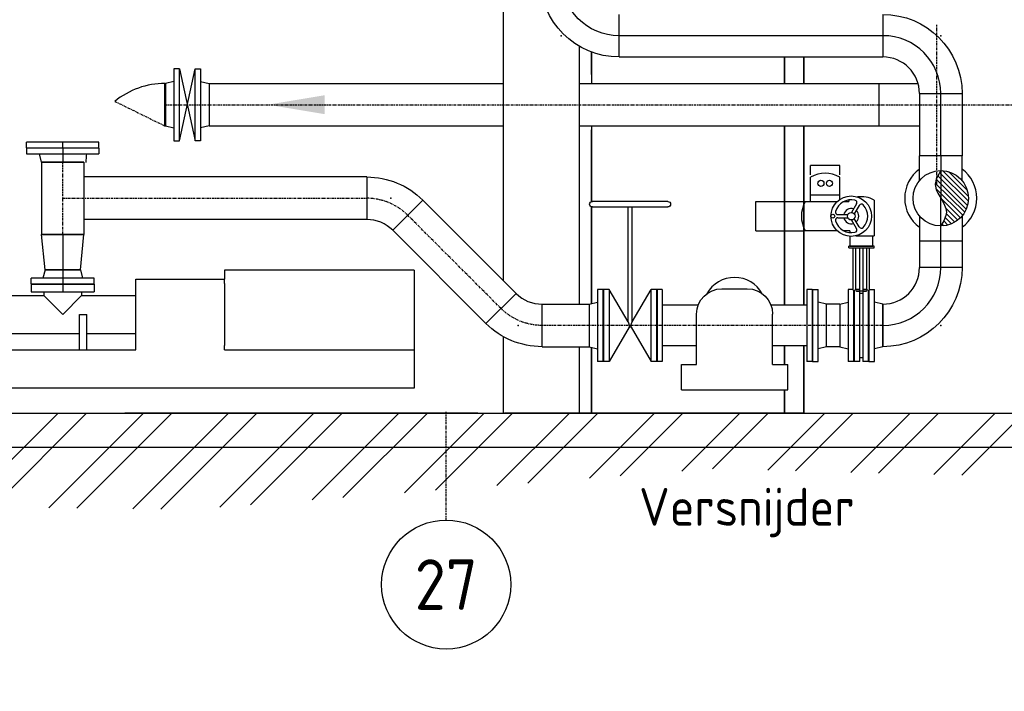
# Model space of a CAD drawing. Header units: metres. Extents: x -82085 to 58758, y -66901 to 95305.
# Tile 76 of 135: x 37606 to 41498, y -39758 to -37102. Entities that reach past the tile are written whole.
import ezdxf
from ezdxf.enums import TextEntityAlignment as Align

# ---------------------------------------------------------------- set-up
doc = ezdxf.new("R2010")
doc.units = ezdxf.units.M
doc.header["$MEASUREMENT"] = 0
doc.header["$PDSIZE"] = -1
doc.linetypes.add('CENTER-LN', pattern=[19, 10, -3, 3, -3])
doc.linetypes.add('HIDDEN', pattern=[0.375, 0.25, -0.125])
doc.layers.get('0').update_dxf_attribs({"linetype": 'CONTINUOUS'})
for name, color, linetype in [('3', 3, 'CONTINUOUS'), ('ARCERING', 10, 'CONTINUOUS'), ('CL', 1, 'CENTER-LN'), ('CONST', 7, 'CONTINUOUS'), ('Front View-Iv-Bestaand', 253, 'CONTINUOUS'), ('Front View-Iv-Lines 018', 1, 'CONTINUOUS'), ('Front View-Iv-Lines 025', 3, 'CONTINUOUS'), ('GEBOUW', 7, 'CONTINUOUS'), ('TEXT2', 7, 'CONTINUOUS')]:
    doc.layers.add(name, color=color, linetype=linetype)
doc.styles.add('ROMANS', font='iso.shx')
picture_1 = doc.add_image_def('image1.tif', size_in_pixel=(3464, 3760))

# ---------------------------------------------------------------- blocks, each defined once
blk = doc.blocks.new('*X455')
at = {"color": 0}
for p, q in [((44737.6, 53493.4, 3239), (45107.4, 53863.2, 3239)), ((44848.5, 53492, 3239), (45219.7, 53863.2, 3239)), ((45070.3, 53489.2, 3239), (45444.2, 53863.2, 3239)), ((45181.1, 53487.9, 3239), (45556.4, 53863.2, 3239)), ((45402.9, 53485.1, 3239), (45780.9, 53863.2, 3239)), ((45513.8, 53483.8, 3239), (45893.2, 53863.2, 3239)), ((45746.3, 53491.8, 3239), (46117.7, 53863.2, 3239)), ((45868, 53501.3, 3239), (46229.9, 53863.2, 3239)), ((46111.5, 53520.2, 3239), (46454.5, 53863.2, 3239)), ((46233.3, 53529.7, 3239), (46566.7, 53863.2, 3239)), ((46476.8, 53548.7, 3239), (46791.2, 53863.2, 3239)), ((46598.5, 53558.2, 3239), (46903.5, 53863.2, 3239)), ((46842, 53577.2, 3239), (47128, 53863.2, 3239)), ((46963.8, 53586.7, 3239), (47240.2, 53863.2, 3239)), ((47207.2, 53605.7, 3239), (47464.7, 53863.2, 3239)), ((47329, 53615.2, 3239), (47577, 53863.2, 3239)), ((47572.5, 53634.1, 3239), (47801.5, 53863.2, 3239)), ((47693.7, 53643.2, 3239), (47913.7, 53863.2, 3239)), ((47912.6, 53637.5, 3239), (48138.2, 53863.2, 3239)), ((48022.1, 53634.7, 3239), (48250.5, 53863.2, 3239)), ((48241, 53629.1, 3239), (48475, 53863.2, 3239)), ((48350.4, 53626.3, 3239), (48587.3, 53863.2, 3239)), ((48569.3, 53620.7, 3239), (48811.8, 53863.2, 3239)), ((48678.8, 53617.9, 3239), (48924, 53863.2, 3239))]:
    blk.add_line(p, q, dxfattribs=at)
blk = doc.blocks.new('*U458')
at = {"layer": 'Front View-Iv-Bestaand', "color": 0, "linetype": 'ByBlock', "lineweight": -2}
blk.add_line((1855.5, 0, 1100), (710.4, 0, 1100), dxfattribs=at)
blk = doc.blocks.new('*U459')
at = {"layer": 'Front View-Iv-Bestaand', "color": 0, "linetype": 'ByBlock', "lineweight": -2}
blk.add_line((2105.5, 0, 1100), (1855.5, 0, 1100), dxfattribs=at)
blk = doc.blocks.new('*U460')
at = {"layer": 'Front View-Iv-Bestaand', "color": 0, "linetype": 'ByBlock', "lineweight": -2}
blk.add_line((2510.4, 0, 1100), (2210.4, 0, 1100), dxfattribs=at)
blk = doc.blocks.new('*U461')
at = {"layer": 'Front View-Iv-Lines 025', "color": 0, "linetype": 'ByBlock', "lineweight": -2}
for p, q in [((2602.4, 0, 1338), (2600.4, 0, 1338)), ((2602.4, 0, 1556), (2600.4, 0, 1556))]:
    blk.add_line(p, q, dxfattribs=at)
blk = doc.blocks.new('*U462')
at = {"layer": 'Front View-Iv-Lines 025', "color": 0, "linetype": 'ByBlock', "lineweight": -2}
for p, q in [((3426.4, 0, 1556), (3428.4, 0, 1556)), ((3426.4, 0, 1338), (3428.4, 0, 1338))]:
    blk.add_line(p, q, dxfattribs=at)
blk = doc.blocks.new('*U463')
at = {"layer": 'Front View-Iv-Lines 018'}
blk.add_line((3935.4, 0, 1676), (3935.4, 0, 1782), dxfattribs=at)
at = {"layer": 'Front View-Iv-Lines 025', "color": 0, "linetype": 'ByBlock', "lineweight": -2}
for p, q in [((4019.6, 0, 1676), (3851.3, 0, 1676)), ((3851.3, 0, 1782), (4019.6, 0, 1782)), ((3851.3, 0, 1782), (3851.3, 0, 1676)), ((4019.6, 0, 1782), (4019.6, 0, 1676))]:
    blk.add_line(p, q, dxfattribs=at)
blk = doc.blocks.new('Pomp')
at = {"color": 0, "extrusion": (2.44929e-16, 1, 0)}
for p, q in [((1673, 175), (1673, 140)), ((2423, 175), (1673, 175)), ((2423, 175), (2423, -140)), ((0, -125), (0, 125)), ((0, 125), (30, 125)), ((30, -125), (30, 125)), ((909, 120), (1159, 120)), ((909, 120), (909, 90)), ((1159, 120), (1159, 90)), ((1323, -140), (1323, 140)), ((1323, 140), (1673, 140)), ((1673, 122.5), (1673, 140)), ((1673, 122.5), (1673, -122.5)), ((909, 90), (1159, 90)), ((959, 90), (959, 75)), ((1109, 90), (1109, 75)), ((30, 75), (959, 75)), ((959, 75), (1034, 0)), ((1034, 0), (1109, 75)), ((1109, 75), (1323, 75)), ((100, -140), (100, 0)), ((100, 0), (130, 0)), ((130, -140), (130, 0)), ((1100, 0), (1130, 0)), ((1100, -140), (1100, 0)), ((1130, -140), (1130, 0)), ((30, -75), (100, -75)), ((130, -75), (1100, -75)), ((1130, -75), (1323, -75)), ((0, -125), (30, -125)), ((0, -140), (1323, -140)), ((0, -290), (0, -140)), ((1673, -140), (1673, -122.5)), ((1673, -140), (2425, -140)), ((2425, -290), (2425, -140)), ((0, -290), (2425, -290))]:
    blk.add_line(p, q, dxfattribs=at)
blk = doc.blocks.new('Versnijder')
at = {"color": 0, "linetype": 'ByBlock', "lineweight": -2, "extrusion": (2.44929e-16, 1, 0)}
for p, q in [((0, 142.5), (0, -142.5)), ((20, 142.5), (0, 142.5)), ((20, 142.5), (20, -142.5)), ((256, 145), (356, 145)), ((592, 142.5), (592, -142.5)), ((612, 142.5), (592, 142.5)), ((612, 142.5), (612, -142.5)), ((162.3, 80), (20, 80)), ((592, 80), (449.7, 80)), ((156, -155), (156, 45)), ((456, -155), (456, 45)), ((156, -80), (20, -80)), ((592, -80), (456, -80)), ((503, -80), (503, -155)), ((503, -155), (503, -80)), ((20, -142.5), (0, -142.5)), ((96, -155), (156, -155)), ((96, -255), (96, -155)), ((456, -155), (516, -155)), ((516, -255), (516, -155)), ((612, -142.5), (592, -142.5)), ((96, -255), (516, -255))]:
    blk.add_line(p, q, dxfattribs=at)
at = {"color": 0, "linetype": 'ByBlock', "lineweight": -2}
blk.add_arc((306, 65), 125, 28.9104, 151.0896, dxfattribs=at)
at = {"color": 0, "linetype": 'ByBlock', "lineweight": -2, "extrusion": (1.22465e-16, -2.99952e-32, -1)}
for centre, start, end in [((-256, 45), 0, 90), ((-356, 45), 90, 180)]:
    blk.add_arc(centre, 100, start, end, dxfattribs=at)
blk = doc.blocks.new('AUMA')
at = {"color": 1, "linetype": 'HIDDEN'}
for p, q in [((-85.5, 318), (-200.5, 318)), ((-200.5, 281.7), (-200.5, 318)), ((-85.5, 281.7), (-85.5, 318)), ((-417, 60.5), (-417, 175.5)), ((-417, 175.5), (-230.7, 175.5)), ((-417, 60.5), (-230.7, 60.5))]:
    blk.add_line(p, q, dxfattribs=at)
for p, q in [((-200.5, 175.5), (-200.5, 272.6)), ((-85.5, 183.8), (-85.5, 272.6)), ((-85.5, 200.5), (-200.5, 200.5)), ((-221.6, 175.5), (-95.6, 175.5)), ((-70.3, 175.5), (-50, 175.5)), ((-50, 181.6), (-50, 175.5)), ((-18.9, 166.6), (-38.3, 132.9)), ((-8.5, 160.6), (-27.9, 126.9)), ((50, 181.6), (50, 40)), ((-92.6, 124), (-53.7, 124)), ((-92.6, 112), (-53.7, 112)), ((-18.9, 69.4), (-38.3, 103.1)), ((-8.5, 75.4), (-27.9, 109.1)), ((-95.6, 60.5), (-221.6, 60.5)), ((-45, 60.5), (-70.3, 60.5)), ((-45, 60.5), (-45, 53.2)), ((-22.2, 40), (50, 40)), ((45, 0), (45, 40)), ((-45, 38.2), (-45, 0)), ((-45, 0), (45, 0))]:
    blk.add_line(p, q)
for centre, radius in [((-160, 248), 12), ((-126, 248), 12), ((-40, 118), 80), ((-112.5, 118), 7.5), ((-40, 118), 15)]:
    blk.add_circle(centre, radius)
for centre, radius, start, end in [((-143, 173), 115, 60, 120), ((0, 95), 100, 60, 98.4766), ((-122, 118), 115, 150, 210), ((-40, 118), 65, 76.9124, 163.0876), ((0, 95), 100, 119.0273, 120), ((-27.5, 171.6), 10, 330, 76.9124), ((0.2, 155.6), 10, 43.0876, 150), ((-40, 118), 65, 316.9124, 43.0876), ((-92.6, 134), 10, 163.0876, 270), ((-40, 118), 30, 71.537, 168.463), ((-40, 118), 30, 311.537, 48.463), ((-92.6, 102), 10, 90, 196.9124), ((-40, 118), 65, 196.9124, 283.0876), ((-40, 118), 30, 191.537, 288.463), ((-27.5, 64.4), 10, 283.0876, 30), ((0.2, 80.4), 10, 210, 316.9124)]:
    blk.add_arc(centre, radius, start, end)

msp = doc.modelspace()

# ---------------------------------------------------------------- linework, layer by layer
at = {"layer": '3', "extrusion": (2.44929e-16, 1, 0)}
for p, q in [((39975.68034, -37248.9911, 3238.98623), (39975.68034, -37080.6911, 3238.98623)), ((39975.68034, -37248.9911, 3238.98623), (39975.68034, -37080.6911, 3238.98623)), ((41017.68034, -37080.6911, 3238.98623), (41017.68034, -37248.9911, 3238.98623)), ((41017.68034, -37080.6911, 3238.98623), (41017.68034, -37248.9911, 3238.98623)), ((39975.68034, -37248.9911, 3238.98623), (41017.68034, -37248.9911, 3238.98623)), ((41162.53034, -37393.8411, 3238.98623), (41330.83034, -37393.8411, 3238.98623)), ((41162.53034, -37393.8411, 3238.98623), (41330.83034, -37393.8411, 3238.98623)), ((41162.53034, -37393.8411, 3238.98623), (41162.53034, -37639.8411, 3238.98623)), ((41330.83034, -37393.8411, 3238.98623), (41330.83034, -37639.8411, 3238.98623)), ((37918.2588, -37585.8411, 3238.98623), (37633.2588, -37585.8411, 3238.98623)), ((37633.2588, -37607.8411, 3238.98623), (37633.2588, -37585.8411, 3238.98623)), ((37918.2588, -37607.8411, 3238.98623), (37918.2588, -37585.8411, 3238.98623)), ((37633.2588, -37607.8411, 3238.98623), (37918.2588, -37607.8411, 3238.98623)), ((37775.7588, -37609.8411, 3238.98623), (37633.2588, -37609.8411, 3238.98623)), ((37633.2588, -37609.8411, 3238.98623), (37633.2588, -37631.8411, 3238.98623)), ((37633.2588, -37631.8411, 3238.98623), (37775.7588, -37631.8411, 3238.98623)), ((37666.7588, -37607.8411, 3238.98623), (37666.7588, -37609.8411, 3238.98623)), ((37691.6088, -37664.8411, 3238.98623), (37683.7588, -37631.8411, 3238.98623)), ((37918.2588, -37609.8411, 3238.98623), (37775.7588, -37609.8411, 3238.98623)), ((37775.7588, -37631.8411, 3238.98623), (37918.2588, -37631.8411, 3238.98623)), ((37918.2588, -37609.8411, 3238.98623), (37918.2588, -37631.8411, 3238.98623)), ((37691.6088, -37664.8411, 3238.98623), (37775.7588, -37664.8411, 3238.98623)), ((37859.9088, -37664.8411, 3238.98623), (37691.6088, -37664.8411, 3238.98623)), ((37691.6088, -37664.8411, 3238.98623), (37691.6088, -37950.8411, 3238.98623)), ((37775.7588, -37664.8411, 3238.98623), (37859.9088, -37664.8411, 3238.98623)), ((37859.9088, -37664.8411, 3238.98623), (37859.9088, -37950.8411, 3238.98623)), ((41330.83034, -37639.8411, 3238.98623), (41162.53034, -37639.8411, 3238.98623)), ((41246.68034, -37639.8411, 3238.98623), (41162.53034, -37639.8411, 3238.98623)), ((41162.53034, -37737.69853, 3238.98623), (41162.53034, -37639.8411, 3238.98623)), ((41330.83034, -37639.8411, 3238.98623), (41246.68034, -37639.8411, 3238.98623)), ((41330.83034, -37737.69853, 3238.98623), (41330.83034, -37639.8411, 3238.98623)), ((38977.68999, -37723.6911, 3238.98623), (37859.9088, -37723.6911, 3238.98623)), ((38977.68999, -37723.6911, 3238.98623), (38977.68999, -37891.9911, 3238.98623)), ((38977.68999, -37723.6911, 3238.98623), (38977.68999, -37891.9911, 3238.98623)), ((39080.1144, -37934.41668, 3238.98623), (39199.12047, -37815.41061, 3238.98623)), ((39080.1144, -37934.41668, 3238.98623), (39199.12047, -37815.41061, 3238.98623)), ((39199.12047, -37815.41061, 3238.98623), (39567.97538, -38184.26551, 3238.98623)), ((40168.0135, -37820.8411, 3238.98623), (39869.34683, -37820.8411, 3238.98623)), ((39869.34683, -37842.17443, 3238.98623), (40168.0135, -37842.17443, 3238.98623)), ((40010.68016, -38297.10616, 3238.98623), (40010.68016, -37842.17443, 3238.98623)), ((40026.68016, -38297.10616, 3238.98623), (40026.68016, -37842.17443, 3238.98623)), ((38977.68999, -37891.9911, 3238.98623), (37859.9088, -37891.9911, 3238.98623)), ((41162.53034, -37877.98367, 3238.98623), (41162.53034, -37975.8411, 3238.98623)), ((41330.83034, -37877.98367, 3238.98623), (41330.83034, -37975.8411, 3238.98623)), ((39080.1144, -37934.41668, 3238.98623), (39448.96931, -38303.27159, 3238.98623)), ((37775.7588, -37950.8411, 3238.98623), (37691.6088, -37950.8411, 3238.98623)), ((37705.9088, -38090.8411, 3238.98623), (37691.6088, -37950.8411, 3238.98623)), ((37691.6088, -37950.8411, 3238.98623), (37859.9088, -37950.8411, 3238.98623)), ((37845.6088, -38090.8411, 3238.98623), (37859.9088, -37950.8411, 3238.98623)), ((41162.53034, -37975.8411, 3238.98623), (41330.83034, -37975.8411, 3238.98623)), ((40982.68034, -37996.7161, 3238.98623), (40882.68034, -37996.7161, 3238.98623)), ((40882.68034, -38003.38276, 3238.98623), (40882.68034, -37996.7161, 3238.98623)), ((40882.68034, -38003.38276, 3238.98623), (40982.68034, -38003.38276, 3238.98623)), ((40900.57458, -38170.94282, 3238.98623), (40900.57458, -38003.38276, 3238.98623)), ((40910.57458, -38170.94282, 3238.98623), (40910.57458, -38003.38276, 3238.98623)), ((40926.01367, -38168.3411, 3238.98623), (40926.01367, -38003.38276, 3238.98623)), ((40939.347, -38168.3411, 3238.98623), (40939.347, -38003.38276, 3238.98623)), ((40954.7861, -38170.94282, 3238.98623), (40954.7861, -38003.38276, 3238.98623)), ((40964.7861, -38170.94282, 3238.98623), (40964.7861, -38003.38276, 3238.98623)), ((40982.68034, -38003.38276, 3238.98623), (40982.68034, -37996.7161, 3238.98623)), ((37705.9088, -38090.8411, 3238.98623), (37697.7588, -38123.8411, 3238.98623)), ((37775.7588, -38090.8411, 3238.98623), (37705.9088, -38090.8411, 3238.98623)), ((37705.9088, -38090.8411, 3238.98623), (37775.7588, -38090.8411, 3238.98623)), ((37845.6088, -38090.8411, 3238.98623), (37775.7588, -38090.8411, 3238.98623)), ((37775.7588, -38090.8411, 3238.98623), (37845.6088, -38090.8411, 3238.98623)), ((37845.6088, -38090.8411, 3238.98623), (37853.7588, -38123.8411, 3238.98623)), ((37775.7588, -38123.8411, 3238.98623), (37650.7588, -38123.8411, 3238.98623)), ((37650.7588, -38145.8411, 3238.98623), (37650.7588, -38123.8411, 3238.98623)), ((37900.7588, -38123.8411, 3238.98623), (37775.7588, -38123.8411, 3238.98623)), ((37900.7588, -38145.8411, 3238.98623), (37900.7588, -38123.8411, 3238.98623)), ((37650.7588, -38145.8411, 3238.98623), (37775.7588, -38145.8411, 3238.98623)), ((37679.7588, -38147.8411, 3238.98623), (37679.7588, -38145.8411, 3238.98623)), ((37775.7588, -38145.8411, 3238.98623), (37900.7588, -38145.8411, 3238.98623)), ((37871.7588, -38147.8411, 3238.98623), (37871.7588, -38145.8411, 3238.98623)), ((39889.68016, -38168.3411, 3238.98623), (39889.68016, -38453.3411, 3238.98623)), ((39911.68016, -38168.3411, 3238.98623), (39889.68016, -38168.3411, 3238.98623)), ((39911.68016, -38453.3411, 3238.98623), (39911.68016, -38168.3411, 3238.98623)), ((39913.68016, -38168.3411, 3238.98623), (39913.68016, -38453.3411, 3238.98623)), ((39935.68016, -38168.3411, 3238.98623), (39913.68016, -38168.3411, 3238.98623)), ((39935.68016, -38168.3411, 3238.98623), (39935.68016, -38453.3411, 3238.98623)), ((40010.68016, -38297.10616, 3238.98623), (39935.68016, -38168.3411, 3238.98623)), ((40026.68016, -38297.10616, 3238.98623), (40101.68016, -38168.3411, 3238.98623)), ((40101.68016, -38453.3411, 3238.98623), (40101.68016, -38168.3411, 3238.98623)), ((40123.68016, -38168.3411, 3238.98623), (40101.68016, -38168.3411, 3238.98623)), ((40123.68016, -38453.3411, 3238.98623), (40123.68016, -38168.3411, 3238.98623)), ((40739.68016, -38168.3411, 3238.98623), (40739.68016, -38453.3411, 3238.98623)), ((40739.68016, -38168.3411, 3238.98623), (40761.68016, -38168.3411, 3238.98623)), ((40761.68016, -38453.3411, 3238.98623), (40761.68016, -38168.3411, 3238.98623)), ((40880.68034, -38168.3411, 3238.98623), (40880.68034, -38453.3411, 3238.98623)), ((40900.57458, -38168.3411, 3238.98623), (40880.68034, -38168.3411, 3238.98623)), ((40902.68034, -38453.3411, 3238.98623), (40902.68034, -38171.79479, 3238.98623)), ((40904.68034, -38175.92443, 3238.98623), (40902.68034, -38175.92443, 3238.98623)), ((40904.68034, -38171.98635, 3238.98623), (40904.68034, -38453.3411, 3238.98623)), ((40926.01367, -38168.3411, 3238.98623), (40910.57458, -38168.3411, 3238.98623)), ((40952.58654, -38175.92443, 3238.98623), (40912.77413, -38175.92443, 3238.98623)), ((40926.68034, -38175.92443, 3238.98623), (40926.68034, -38168.37073, 3238.98623)), ((40926.68034, -38453.3411, 3238.98623), (40926.68034, -38177.26621, 3238.98623)), ((40938.68034, -38168.37073, 3238.98623), (40938.68034, -38175.92443, 3238.98623)), ((40938.68034, -38177.26621, 3238.98623), (40938.68034, -38453.3411, 3238.98623)), ((40954.7861, -38168.3411, 3238.98623), (40939.347, -38168.3411, 3238.98623)), ((40960.68034, -38453.3411, 3238.98623), (40960.68034, -38171.98635, 3238.98623)), ((40962.68034, -38175.92443, 3238.98623), (40960.68034, -38175.92443, 3238.98623)), ((40962.68034, -38171.79479, 3238.98623), (40962.68034, -38453.3411, 3238.98623)), ((40964.7861, -38168.3411, 3238.98623), (40984.68034, -38168.3411, 3238.98623)), ((40984.68034, -38453.3411, 3238.98623), (40984.68034, -38168.3411, 3238.98623)), ((39567.97538, -38184.26551, 3238.98623), (39448.96931, -38303.27159, 3238.98623)), ((39567.97538, -38184.26551, 3238.98623), (39448.96931, -38303.27159, 3238.98623)), ((40123.68016, -38201.8411, 3238.98623), (40125.68016, -38201.8411, 3238.98623)), ((40902.68034, -38182.5911, 3238.98623), (40904.68034, -38182.5911, 3238.98623)), ((40902.68034, -38201.8411, 3238.98623), (40904.68034, -38201.8411, 3238.98623)), ((40926.68034, -38182.5911, 3238.98623), (40938.68034, -38182.5911, 3238.98623)), ((40960.68034, -38182.5911, 3238.98623), (40962.68034, -38182.5911, 3238.98623)), ((40960.68034, -38201.8411, 3238.98623), (40962.68034, -38201.8411, 3238.98623)), ((39670.3998, -38394.9911, 3238.98623), (39670.3998, -38226.6911, 3238.98623)), ((39670.3998, -38394.9911, 3238.98623), (39670.3998, -38226.6911, 3238.98623)), ((39670.3998, -38226.6911, 3238.98623), (39856.68016, -38226.6911, 3238.98623)), ((39856.68016, -38226.6911, 3238.98623), (39856.68016, -38394.9911, 3238.98623)), ((39856.68016, -38226.6911, 3238.98623), (39856.68016, -38394.9911, 3238.98623)), ((40794.68016, -38226.6911, 3238.98623), (40761.68016, -38218.8411, 3238.98623)), ((40794.68016, -38394.9911, 3238.98623), (40794.68016, -38226.6911, 3238.98623)), ((40794.68016, -38394.9911, 3238.98623), (40794.68016, -38226.6911, 3238.98623)), ((40847.68034, -38226.6911, 3238.98623), (40794.68016, -38226.6911, 3238.98623)), ((40847.68034, -38226.6911, 3238.98623), (40880.68034, -38218.8411, 3238.98623)), ((40847.68034, -38226.6911, 3238.98623), (40847.68034, -38394.9911, 3238.98623)), ((40847.68034, -38226.6911, 3238.98623), (40847.68034, -38394.9911, 3238.98623)), ((41017.68034, -38226.6911, 3238.98623), (40984.68034, -38218.8411, 3238.98623)), ((41017.68034, -38394.9911, 3238.98623), (41017.68034, -38226.6911, 3238.98623)), ((41017.68034, -38226.6911, 3238.98623), (41017.68034, -38394.9911, 3238.98623)), ((40014.65372, -38317.75397, 3238.98623), (39935.68016, -38453.3411, 3238.98623)), ((40014.65372, -38310.8411, 3238.98623), (40014.65372, -38317.75397, 3238.98623)), ((40014.65372, -38310.8411, 3238.98623), (40022.7066, -38310.8411, 3238.98623)), ((40022.7066, -38317.75397, 3238.98623), (40022.7066, -38310.8411, 3238.98623)), ((40022.7066, -38317.75397, 3238.98623), (40101.68016, -38453.3411, 3238.98623)), ((39670.3998, -38394.9911, 3238.98623), (39856.68016, -38394.9911, 3238.98623)), ((39856.68016, -38394.9911, 3238.98623), (39889.68016, -38402.8411, 3238.98623)), ((40794.68016, -38394.9911, 3238.98623), (40761.68016, -38402.8411, 3238.98623)), ((40847.68034, -38394.9911, 3238.98623), (40794.68016, -38394.9911, 3238.98623)), ((40847.68034, -38394.9911, 3238.98623), (40880.68034, -38402.8411, 3238.98623)), ((41017.68034, -38394.9911, 3238.98623), (40984.68034, -38402.8411, 3238.98623)), ((40123.68016, -38419.8411, 3238.98623), (40125.68016, -38419.8411, 3238.98623)), ((40902.68034, -38419.8411, 3238.98623), (40904.68034, -38419.8411, 3238.98623)), ((40938.68034, -38439.0911, 3238.98623), (40926.68034, -38439.0911, 3238.98623)), ((40960.68034, -38419.8411, 3238.98623), (40962.68034, -38419.8411, 3238.98623)), ((39911.68016, -38453.3411, 3238.98623), (39889.68016, -38453.3411, 3238.98623)), ((39935.68016, -38453.3411, 3238.98623), (39913.68016, -38453.3411, 3238.98623)), ((40123.68016, -38453.3411, 3238.98623), (40101.68016, -38453.3411, 3238.98623)), ((40739.68016, -38453.3411, 3238.98623), (40761.68016, -38453.3411, 3238.98623)), ((40902.68034, -38453.3411, 3238.98623), (40880.68034, -38453.3411, 3238.98623)), ((40926.68034, -38453.3411, 3238.98623), (40904.68034, -38453.3411, 3238.98623)), ((40960.68034, -38453.3411, 3238.98623), (40938.68034, -38453.3411, 3238.98623)), ((40962.68034, -38453.3411, 3238.98623), (40984.68034, -38453.3411, 3238.98623))]:
    msp.add_line(p, q, dxfattribs=at)
at = {"layer": '3'}
for p, q in [((38237.18034, -37580.3411, 3238.98623), (38299.18034, -37295.3411, 3238.98623)), ((38237.18034, -37295.3411, 3238.98623), (38299.18034, -37580.3411, 3238.98623)), ((38180.18034, -37353.6911, 3238.98623), (38182.18034, -37353.6911, 3238.98623)), ((38180.18034, -37521.9911, 3238.98623), (38180.18034, -37353.6911, 3238.98623)), ((38354.18034, -37353.6911, 3238.98623), (39516.6803, -37353.6911, 3238.98623)), ((39816.68016, -37353.6911, 3238.98623), (41156.85469, -37353.6911, 3238.98623)), ((41003.18034, -37521.9911, 3238.98623), (41003.18034, -37353.6911, 3238.98623)), ((38180.18034, -37521.9911, 3238.98623), (38182.18034, -37521.9911, 3238.98623)), ((38354.18034, -37521.9911, 3238.98623), (39516.6803, -37521.9911, 3238.98623)), ((39816.68016, -37521.9911, 3238.98623), (41162.53034, -37521.9911, 3238.98623))]:
    msp.add_line(p, q, dxfattribs=at)
at = {"layer": '3', "elevation": 3238.98623}
for points in [[(38237.18034, -37580.3411), (38237.18034, -37295.3411), (38215.18034, -37295.3411), (38215.18034, -37580.3411)], [(38299.18034, -37580.3411), (38299.18034, -37295.3411), (38321.18034, -37295.3411), (38321.18034, -37580.3411)]]:
    msp.add_lwpolyline(points, close=True, dxfattribs=at)
for points in [[(38215.18034, -37345.8411), (38182.18034, -37353.6911), (38182.18034, -37521.9911), (38215.18034, -37529.8411)], [(38321.18034, -37345.8411), (38354.18034, -37353.6911), (38354.18034, -37521.9911), (38321.18034, -37529.8411)]]:
    msp.add_lwpolyline(points, dxfattribs=at)
at = {"layer": '3'}
msp.add_circle((41246.68034, -37807.8411, 3238.98623), 109.55, dxfattribs=at)
at = {"layer": '3', "extrusion": (1.22465e-16, -2.99952e-32, -1)}
for centre, radius, start, end in [((-39975.68034, -36935.8411, -3238.98623), 313.15, 270, 0), ((-41017.68034, -37393.8411, -3238.98623), 313.15, 90, 180), ((-38977.68999, -38036.8411, -3238.98623), 313.15, 90, 135), ((-39869.34683, -37831.50776, -3238.98623), 10.66667, 270, 90), ((-40168.0135, -37831.50776, -3238.98623), 10.66667, 90, 270), ((-41017.68034, -38081.8411, -3238.98623), 313.15, 180, 270), ((-39670.3998, -38081.8411, -3238.98623), 313.15, 270, 315), ((-40018.68016, -38310.8411, -3238.98623), 8, 239.78107644, 300.21892356)]:
    msp.add_arc(centre, radius, start, end, dxfattribs=at)
at = {"layer": '3'}
for centre, radius, start, end in [((41017.68034, -37393.8411, 3238.98623), 144.85, 0, 90), ((38180.18034, -37666.3411, 3238.98623), 312.65, 90, 129.37664522), ((38180.18034, -37666.3411, 3238.98623), 312.65, 173.66467909, 180), ((41246.68034, -37807.8411, 3238.98623), 142.5, 126.19436607, 233.80563393), ((41246.68034, -37807.8411, 3238.98623), 142.5, 306.19436607, 53.80563393), ((38977.68999, -38036.8411, 3238.98623), 144.85, 45, 90), ((41017.68034, -38081.8411, 3238.98623), 144.85, 270, 0), ((39670.3998, -38081.8411, 3238.98623), 144.85, 225, 270)]:
    msp.add_arc(centre, radius, start, end, dxfattribs=at)
for points, knots in [([(40910.57458, -38170.94282, 3238.98623), (40910.57458, -38171.00387, 3238.98623), (40910.54432, -38171.06813, 3238.98623), (40910.41684, -38171.19835, 3238.98623), (40910.31965, -38171.26432, 3238.98623), (40910.06234, -38171.39299, 3238.98623), (40909.90203, -38171.4558, 3238.98623), (40909.53093, -38171.5736, 3238.98623), (40909.3201, -38171.62858, 3238.98623), (40908.87471, -38171.72586, 3238.98623), (40908.62584, -38171.77167, 3238.98623), (40908.08335, -38171.85327, 3238.98623), (40907.78974, -38171.88904, 3238.98623), (40907.17663, -38171.94687, 3238.98623), (40906.85662, -38171.96897, 3238.98623), (40906.21246, -38171.99802, 3238.98623), (40905.8883, -38172.00497, 3238.98623), (40905.28218, -38172.00497, 3238.98623), (40904.98072, -38171.99895, 3238.98623), (40904.68034, -38171.98635, 3238.98623)], [7.5933148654, 7.5933148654, 7.5933148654, 7.5933148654, 8.5561772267, 8.5561772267, 9.5190395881, 9.5190395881, 10.4819019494, 10.4819019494, 11.4447643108, 11.4447643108, 12.3859481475, 12.3859481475, 13.3271319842, 13.3271319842, 14.268315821, 14.268315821, 15.2094996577, 15.2094996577, 16.0866904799, 16.0866904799, 16.0866904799, 16.0866904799]), ([(40926.68034, -38177.26621, 3238.98623), (40926.45807, -38177.25623, 3238.98623), (40926.23556, -38177.24568, 3238.98623), (40924.88068, -38177.17807, 3238.98623), (40923.74387, -38177.1069, 3238.98623), (40921.47817, -38176.93642, 3238.98623), (40920.34929, -38176.8371, 3238.98623), (40918.11581, -38176.61315, 3238.98623), (40917.01064, -38176.48847, 3238.98623), (40914.85356, -38176.21972, 3238.98623), (40913.80113, -38176.07596, 3238.98623), (40912.77413, -38175.92443, 3238.98623)], [31.71533585, 31.71533585, 31.71533585, 31.71533585, 32.3516523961, 32.3516523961, 35.5868176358, 35.5868176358, 38.8219828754, 38.8219828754, 42.057148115, 42.057148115, 45.2481546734, 45.2481546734, 45.2481546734, 45.2481546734]), ([(40926.68034, -38168.37073, 3238.98623), (40926.6239, -38168.36835, 3238.98623), (40926.5708, -38168.36608, 3238.98623), (40926.35111, -38168.35659, 3238.98623), (40926.22247, -38168.35074, 3238.98623), (40926.05373, -38168.34299, 3238.98623), (40926.01367, -38168.3411, 3238.98623), (40926.01367, -38168.3411, 3238.98623)], [27.2618961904, 27.2618961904, 27.2618961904, 27.2618961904, 27.6280164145, 27.6280164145, 28.8838352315, 28.8838352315, 30.1396540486, 30.1396540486, 30.1396540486, 30.1396540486]), ([(40939.347, -38168.3411, 3238.98623), (40939.347, -38168.3411, 3238.98623), (40939.30694, -38168.34299, 3238.98623), (40939.1382, -38168.35074, 3238.98623), (40939.00956, -38168.35659, 3238.98623), (40938.78987, -38168.36608, 3238.98623), (40938.73678, -38168.36835, 3238.98623), (40938.68034, -38168.37073, 3238.98623)], [10.0465513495, 10.0465513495, 10.0465513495, 10.0465513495, 11.3023701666, 11.3023701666, 12.5581889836, 12.5581889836, 12.9243092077, 12.9243092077, 12.9243092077, 12.9243092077]), ([(40952.58654, -38175.92443, 3238.98623), (40951.55954, -38176.07596, 3238.98623), (40950.50711, -38176.21972, 3238.98623), (40948.35003, -38176.48847, 3238.98623), (40947.24487, -38176.61315, 3238.98623), (40945.01138, -38176.8371, 3238.98623), (40943.8825, -38176.93642, 3238.98623), (40941.61681, -38177.1069, 3238.98623), (40940.47999, -38177.17807, 3238.98623), (40939.12511, -38177.24568, 3238.98623), (40938.9026, -38177.25623, 3238.98623), (40938.68034, -38177.26621, 3238.98623)], [6.5144891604, 6.5144891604, 6.5144891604, 6.5144891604, 9.7054957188, 9.7054957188, 12.9406609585, 12.9406609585, 16.1758261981, 16.1758261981, 19.4109914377, 19.4109914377, 20.0473079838, 20.0473079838, 20.0473079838, 20.0473079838]), ([(40960.68034, -38171.98635, 3238.98623), (40960.37996, -38171.99895, 3238.98623), (40960.07849, -38172.00497, 3238.98623), (40959.47237, -38172.00497, 3238.98623), (40959.14822, -38171.99802, 3238.98623), (40958.50406, -38171.96897, 3238.98623), (40958.18404, -38171.94687, 3238.98623), (40957.57093, -38171.88904, 3238.98623), (40957.27732, -38171.85327, 3238.98623), (40956.73483, -38171.77167, 3238.98623), (40956.48596, -38171.72586, 3238.98623), (40956.04057, -38171.62858, 3238.98623), (40955.82975, -38171.5736, 3238.98623), (40955.45864, -38171.4558, 3238.98623), (40955.29833, -38171.39299, 3238.98623), (40955.04102, -38171.26432, 3238.98623), (40954.94383, -38171.19835, 3238.98623), (40954.81635, -38171.06813, 3238.98623), (40954.7861, -38171.00387, 3238.98623), (40954.7861, -38170.94282, 3238.98623)], [-16.0866904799, -16.0866904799, -16.0866904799, -16.0866904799, -15.2094996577, -15.2094996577, -14.268315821, -14.268315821, -13.3271319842, -13.3271319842, -12.3859481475, -12.3859481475, -11.4447643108, -11.4447643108, -10.4819019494, -10.4819019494, -9.5190395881, -9.5190395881, -8.5561772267, -8.5561772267, -7.5933148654, -7.5933148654, -7.5933148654, -7.5933148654]), ([(40010.68016, -38297.10616, 3238.98623), (40010.68016, -38297.10616, 3238.98623), (40010.70088, -38297.15374, 3238.98623), (40010.78004, -38297.33623, 3238.98623), (40010.8384, -38297.47096, 3238.98623), (40010.98217, -38297.80496, 3238.98623), (40011.06763, -38298.00438, 3238.98623), (40011.25226, -38298.43871, 3238.98623), (40011.35137, -38298.67354, 3238.98623), (40011.57643, -38299.21191, 3238.98623), (40011.71452, -38299.5458, 3238.98623), (40012.00322, -38300.25641, 3238.98623), (40012.1538, -38300.63312, 3238.98623), (40012.60707, -38301.79468, 3238.98623), (40012.91063, -38302.61192, 3238.98623), (40013.36271, -38303.92856, 3238.98623), (40013.55368, -38304.517, 3238.98623), (40013.91116, -38305.73914, 3238.98623), (40014.07748, -38306.37288, 3238.98623), (40014.35632, -38307.65695, 3238.98623), (40014.46843, -38308.30776, 3238.98623), (40014.61733, -38309.59447, 3238.98623), (40014.65372, -38310.23041, 3238.98623), (40014.65372, -38310.8411, 3238.98623)], [-16.3589329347, -16.3589329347, -16.3589329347, -16.3589329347, -15.3702809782, -15.3702809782, -14.3816290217, -14.3816290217, -13.3929770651, -13.3929770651, -12.4043251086, -12.4043251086, -11.1352999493, -11.1352999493, -9.86627479, -9.86627479, -7.3282244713, -7.3282244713, -5.4961683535, -5.4961683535, -3.6641122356, -3.6641122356, -1.8320561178, -1.8320561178, 0, 0, 0, 0]), ([(40022.7066, -38310.8411, 3238.98623), (40022.7066, -38310.23041, 3238.98623), (40022.74299, -38309.59447, 3238.98623), (40022.89189, -38308.30776, 3238.98623), (40023.004, -38307.65695, 3238.98623), (40023.28285, -38306.37288, 3238.98623), (40023.44917, -38305.73914, 3238.98623), (40023.80664, -38304.517, 3238.98623), (40023.99761, -38303.92856, 3238.98623), (40024.44969, -38302.61192, 3238.98623), (40024.75326, -38301.79468, 3238.98623), (40025.20652, -38300.63312, 3238.98623), (40025.3571, -38300.25641, 3238.98623), (40025.6458, -38299.5458, 3238.98623), (40025.7839, -38299.21191, 3238.98623), (40026.00895, -38298.67354, 3238.98623), (40026.10806, -38298.43871, 3238.98623), (40026.29269, -38298.00438, 3238.98623), (40026.37816, -38297.80496, 3238.98623), (40026.52193, -38297.47096, 3238.98623), (40026.58028, -38297.33623, 3238.98623), (40026.65944, -38297.15374, 3238.98623), (40026.68016, -38297.10616, 3238.98623), (40026.68016, -38297.10616, 3238.98623)], [-32.7178658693, -32.7178658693, -32.7178658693, -32.7178658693, -30.8858097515, -30.8858097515, -29.0537536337, -29.0537536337, -27.2216975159, -27.2216975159, -25.3896413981, -25.3896413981, -22.8515910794, -22.8515910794, -21.58256592, -21.58256592, -20.3135407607, -20.3135407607, -19.3248888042, -19.3248888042, -18.3362368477, -18.3362368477, -17.3475848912, -17.3475848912, -16.3589329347, -16.3589329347, -16.3589329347, -16.3589329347])]:
    msp.add_open_spline(points, degree=3, knots=knots, dxfattribs=at)
at = {"layer": 'ARCERING', "extrusion": (2.44929e-16, 1, 0)}
for p, q in [((41355.56502, -37819.89634, 3238.98623), (41241.93123, -37706.26255, 3238.98623)), ((41356.01532, -37800.98076, 3238.98623), (41253.54068, -37698.50611, 3238.98623)), ((41351.96282, -37777.56237, 3238.98623), (41276.95906, -37702.55861, 3238.98623)), ((41341.04998, -37863.47897, 3238.98623), (41225.09539, -37747.52438, 3238.98623)), ((41347.5398, -37850.6029, 3238.98623), (41228.98891, -37732.05201, 3238.98623)), ((41352.49751, -37836.19472, 3238.98623), (41235.00204, -37718.69925, 3238.98623)), ((41333.21926, -37875.01413, 3238.98623), (41227.31445, -37769.10932, 3238.98623)), ((41324.14388, -37885.30464, 3238.98623), (41246.68034, -37807.8411, 3238.98623)), ((41313.85337, -37894.38002, 3238.98623), (41266.04622, -37846.57287, 3238.98623)), ((41275.03396, -37913.65827, 3238.98623), (41258.35863, -37896.98294, 3238.98623)), ((41289.44214, -37908.70056, 3238.98623), (41264.37176, -37883.63018, 3238.98623)), ((41302.31821, -37902.21074, 3238.98623), (41268.26528, -37868.15782, 3238.98623)), ((41258.73558, -37916.72578, 3238.98623), (41251.42944, -37909.41964, 3238.98623))]:
    msp.add_line(p, q, dxfattribs=at)
at = {"layer": 'ARCERING'}
msp.add_open_spline([(41246.68034, -37698.2911, 3238.98623), (41235.72534, -37716.54943, 3238.98623), (41213.81534, -37753.0661, 3238.98623), (41246.68034, -37807.8411, 3238.98623), (41279.54534, -37862.6161, 3238.98623), (41257.63534, -37899.13276, 3238.98623), (41246.68034, -37917.3911, 3238.98623)], degree=3, dxfattribs=at)
at = {"layer": 'CL', "extrusion": (2.44929e-16, 1, 0)}
for p, q in [((37775.7588, -37950.8411, 3238.98623), (37775.7588, -37664.8411, 3238.98623)), ((37775.7588, -37807.8411, 3238.98623), (38977.68999, -37807.8411, 3238.98623)), ((39508.47234, -38243.76855, 3238.98623), (39139.61744, -37874.91364, 3238.98623)), ((41017.68034, -38310.8411, 3238.98623), (39670.3998, -38310.8411, 3238.98623))]:
    msp.add_line(p, q, dxfattribs=at)
at = {"layer": 'CL'}
msp.add_arc((38977.68999, -38036.8411, 3238.98623), 229, 45, 90, dxfattribs=at)
at = {"layer": 'CL', "extrusion": (1.22465e-16, -2.99952e-32, -1)}
msp.add_arc((-39670.3998, -38081.8411, -3238.98623), 229, 270, 315, dxfattribs=at)
at = {"layer": 'Front View-Iv-Bestaand', "color": 0, "linetype": 'ByBlock', "lineweight": -2, "extrusion": (2.44929e-16, 1, 0)}
for p, q in [((39866.68031, -37318.2911, 3238.98623), (39866.68031, -37229.40866, 3238.98623)), ((39866.68031, -37229.40866, 3238.98623), (39866.68031, -37318.2911, 3238.98623)), ((39866.68031, -38224.31227, 3238.98623), (39866.68031, -37841.83576, 3238.98623)), ((39866.68031, -37841.83576, 3238.98623), (39866.68031, -38224.31227, 3238.98623)), ((39866.68032, -37841.83576, 3238.98623), (39866.68032, -38224.31227, 3238.98623)), ((39866.68031, -38657.84111, 3238.98623), (39866.68031, -38397.36992, 3238.98623)), ((39866.68031, -38397.36992, 3238.98623), (39866.68031, -38657.84111, 3238.98623)), ((39866.68032, -38397.36992, 3238.98623), (39866.68032, -38657.8411, 3238.98623)), ((40704.68032, -38657.84111, 3238.98623), (40704.68032, -38390.8411, 3238.98623)), ((40704.68032, -38390.8411, 3238.98623), (40704.68032, -38657.84111, 3238.98623)), ((40628.68031, -38565.8411, 3238.98623), (40628.68031, -38657.84111, 3238.98623)), ((40628.68031, -38657.84111, 3238.98623), (40628.68031, -38565.8411, 3238.98623)), ((39790.68029, -38657.8411, 3238.98623), (39790.68029, -38657.84111, 3238.98623)), ((39790.68029, -38657.84111, 3238.98623), (39790.68029, -38657.8411, 3238.98623)), ((39790.68029, -38657.84111, 3238.98623), (39866.68031, -38657.84111, 3238.98623)), ((39866.68031, -38657.84111, 3238.98623), (39790.68029, -38657.84111, 3238.98623)), ((39866.68031, -38657.84111, 3238.98623), (40628.68031, -38657.84111, 3238.98623)), ((40628.68031, -38657.84111, 3238.98623), (39866.68031, -38657.84111, 3238.98623)), ((40628.68031, -38657.84111, 3238.98623), (40704.68032, -38657.84111, 3238.98623)), ((40704.68032, -38657.84111, 3238.98623), (40628.68031, -38657.84111, 3238.98623))]:
    msp.add_line(p, q, dxfattribs=at)
at = {"layer": 'Front View-Iv-Lines 018', "extrusion": (2.44929e-16, 1, 0)}
for p, q in [((41017.68034, -37164.8411, 3238.98623), (39975.68034, -37164.8411, 3238.98623)), ((41246.68034, -37639.8411, 3238.98623), (41246.68034, -37393.8411, 3238.98623)), ((37775.7588, -37607.8411, 3238.98623), (37775.7588, -37585.8411, 3238.98623)), ((37775.7588, -37609.8411, 3238.98623), (37775.7588, -37664.8411, 3238.98623)), ((41246.68034, -37639.8411, 3238.98623), (41246.68034, -37807.8411, 3238.98623)), ((41246.68034, -37975.8411, 3238.98623), (41246.68034, -37807.8411, 3238.98623)), ((37775.7588, -37950.8411, 3238.98623), (37775.7588, -38177.8411, 3238.98623))]:
    msp.add_line(p, q, dxfattribs=at)
at = {"layer": 'Front View-Iv-Lines 018', "extrusion": (1.22465e-16, -2.99952e-32, -1)}
msp.add_arc((-39975.68034, -36935.8411, -3238.98623), 229, 270, 0, dxfattribs=at)
at = {"layer": 'Front View-Iv-Lines 018'}
for centre, start, end in [((41017.68034, -37393.8411, 3238.98623), 0, 90), ((41017.68034, -38081.8411, 3238.98623), 270, 0)]:
    msp.add_arc(centre, 229, start, end, dxfattribs=at)
at = {"layer": 'Front View-Iv-Lines 018', "extrusion": (2.44929e-16, 1, 0)}
for p in [(39746.68034, -37164.8411, 3238.98623), (41246.68034, -37164.8411, 3238.98623), (39072.54489, -37807.8411, 3238.98623), (39575.54489, -38310.8411, 3238.98623), (41246.68034, -38310.8411, 3238.98623)]:
    msp.add_point(p, dxfattribs=at)
at = {"layer": 'Front View-Iv-Lines 025', "color": 0, "linetype": 'ByBlock', "lineweight": -2, "extrusion": (2.44929e-16, 1, 0)}
for p, q in [((37884.7588, -37607.8411, 3238.98623), (37884.7588, -37609.8411, 3238.98623)), ((37859.9088, -37950.8411, 3238.98623), (37775.7588, -37950.8411, 3238.98623)), ((41330.83034, -38081.8411, 3238.98623), (41162.53034, -38081.8411, 3238.98623)), ((39856.68016, -38226.6911, 3238.98623), (39889.68016, -38218.8411, 3238.98623))]:
    msp.add_line(p, q, dxfattribs=at)
at = {"layer": 'Front View-Iv-Lines 025', "color": 0, "linetype": 'ByBlock', "lineweight": -2}
msp.add_circle((41246.68034, -37807.8411, 3238.98623), 109.55, dxfattribs=at)
at = {"layer": 'GEBOUW'}
for p, q in [((39516.6803, -36341.9911, 3238.98623), (39516.6803, -38132.97044, 3238.98623)), ((39816.68016, -37205.62224, 3238.98623), (39816.68016, -38226.69109, 3238.98623)), ((39516.6803, -38354.66566, 3238.98623), (39516.6803, -38657.8411, 3238.98623)), ((39816.68016, -38394.99109, 3238.98623), (39816.68016, -38657.8411, 3238.98623)), ((2117.12319, -38657.8411, 3238.98623), (41661.68034, -38657.8411, 3238.98623))]:
    msp.add_line(p, q, dxfattribs=at)
at = {"layer": 'GEBOUW', "extrusion": (2.44929e-16, 1, 0)}
for p, q in [((39866.68032, -37229.40867, 3238.98623), (39866.68032, -37353.6911, 3238.98623)), ((40628.68031, -37248.9911, 3238.98623), (40628.68031, -37353.6911, 3238.98623)), ((40628.68031, -37353.6911, 3238.98623), (40628.68031, -37248.9911, 3238.98623)), ((40704.68032, -37353.6911, 3238.98623), (40704.68032, -37248.9911, 3238.98623)), ((40704.68032, -37248.9911, 3238.98623), (40704.68032, -37353.6911, 3238.98623)), ((39866.68031, -37821.17977, 3238.98623), (39866.68031, -37537.3911, 3238.98623)), ((39866.68031, -37537.3911, 3238.98623), (39866.68031, -37821.17977, 3238.98623)), ((39866.68032, -37521.9911, 3238.98623), (39866.68032, -37821.17977, 3238.98623)), ((40628.68031, -37521.9911, 3238.98623), (40628.68031, -38230.8411, 3238.98623)), ((40628.68031, -38230.8411, 3238.98623), (40628.68031, -37521.9911, 3238.98623)), ((40704.68032, -38230.8411, 3238.98623), (40704.68032, -37521.9911, 3238.98623)), ((40704.68032, -37521.9911, 3238.98623), (40704.68032, -38230.8411, 3238.98623))]:
    msp.add_line(p, q, dxfattribs=at)
at = {"layer": 'TEXT2', "color": 1, "linetype": 'CENTER-LN'}
for p, q in [((41231.68034, -37753.15936, 3238.98623), (41231.68034, -37122.52283, 3238.98623)), ((37981.83034, -37424.66507, 3238.98623), (38180.18034, -37521.9911, 3238.98623)), ((38180.18034, -37437.8411, 3238.98623), (42904.3888, -37437.8411, 3238.98623)), ((39291.68034, -39080.53535, 3238.98623), (39291.68034, -38652.8411, 3238.98623))]:
    msp.add_line(p, q, dxfattribs=at)
at = {"layer": 'TEXT2'}
msp.add_circle((39291.68034, -39335.63647, 3238.98623), 255.10112, dxfattribs=at)
at = {"layer": 'TEXT2', "color": 1, "linetype": 'CENTER-LN'}
msp.add_solid([(38811.41058, -37475.3411, 3238.98623), (38811.41058, -37400.3411, 3238.98623), (38586.41058, -37437.8411, 3238.98623)], dxfattribs=at)

# ---------------------------------------------------------------- block references
at = {"layer": '3'}
msp.add_blockref('AUMA', (40932.68034, -37996.7161, 3238.98623), dxfattribs=at)
at = {"layer": '3', "extrusion": (2.44929e-16, 1, 0), "rotation": 180}
for name in ['*U463', '*U461', '*U462']:
    msp.add_blockref(name, (-37311.25927, 3238.98623, -39757.84111), dxfattribs=at)
at = {"layer": 'ARCERING'}
msp.add_blockref('*X455', (-7349.54789, -92521.00416, 3238.98623), dxfattribs=at)
at = {"layer": 'CONST', "color": 6}
for name, p in [('Pomp', (36741.7588, -38267.8411, 3238.98623)), ('Versnijder', (40125.68016, -38310.8411, 3238.98623))]:
    msp.add_blockref(name, p, dxfattribs=at)
at = {"layer": 'Front View-Iv-Bestaand', "extrusion": (2.44929e-16, 1, 0), "rotation": 180}
for name in ['*U458', '*U459', '*U460']:
    msp.add_blockref(name, (-37311.25927, 3238.98623, -39757.84111), dxfattribs=at)

# ---------------------------------------------------------------- texts
at = {"layer": 'GEBOUW', "style": 'ROMANS'}
msp.add_text('Versnijder', height=150, dxfattribs=at).set_placement((40480.09776, -39050.66835, 3238.98623), align=Align.MIDDLE)
at = {"layer": 'TEXT2', "style": 'ROMANS'}
msp.add_text('27', height=200, dxfattribs=at).set_placement((39291.68034, -39335.63647, 3238.98623), align=Align.MIDDLE)

# ---------------------------------------------------------------- pictures from other files: only their frames are drawn
image = msp.add_image(picture_1, insert=(31207.07707, -38793.356, 3238.98623), size_in_units=(21756.144, 23615.21404))
image.dxf.flags = 7

doc.saveas('drawing.dxf')
